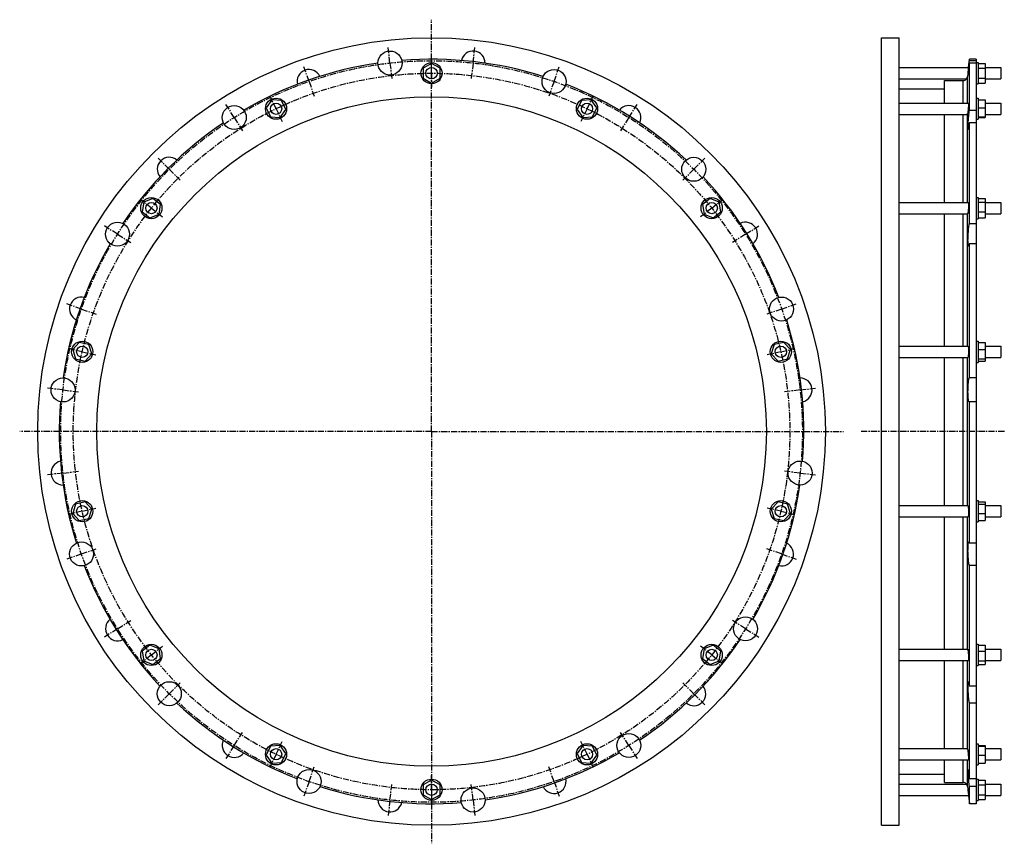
# Model space of a CAD drawing. Header units: millimetres. Extents: x -1178 to 216, y -429 to 737.
import ezdxf

# ---------------------------------------------------------------- set-up
doc = ezdxf.new("R2010")
doc.units = ezdxf.units.MM
doc.header["$LTSCALE"] = 23.1
doc.linetypes.add('CENTER', pattern=[0.6, 0.375, -0.075, 0.075, -0.075])
doc.layers.get('0').update_dxf_attribs({"linetype": 'CONTINUOUS'})
for name, color, linetype in [('AXES', 7, 'CONTINUOUS'), ('DEFAULT_1', 7, 'CENTER'), ('ROUNDS', 7, 'CONTINUOUS')]:
    doc.layers.add(name, color=color, linetype=linetype)

msp = doc.modelspace()

# ---------------------------------------------------------------- linework, layer by layer
at = {"color": 7, "linetype": 'Continuous'}
for p, q in [((42.2, -403.1), (42.2, 711.9)), ((42.2, 711.9), (67.2, 711.9)), ((67.2, -403.1), (67.2, 711.9)), ((-594.7, 675.5), (-606.7, 668.6)), ((-582.7, 668.6), (-594.7, 675.5)), ((176.2, 681.4), (166.7, 681.4)), ((176.2, 676.7), (179.2, 676.7)), ((179.2, 676.7), (179.2, 646.7)), ((179.2, 675.5), (189.2, 675.5)), ((189.2, 675.5), (189.2, 647.8)), ((-606.7, 668.6), (-606.7, 654.7)), ((-582.7, 654.7), (-582.7, 668.6)), ((179.2, 668.6), (189.2, 668.6)), ((-606.7, 654.7), (-594.7, 647.8)), ((-594.7, 647.8), (-582.7, 654.7)), ((131.7, 619.4), (131.7, 651.2)), ((176.2, 646.7), (179.2, 646.7)), ((179.2, 654.7), (189.2, 654.7)), ((179.2, 647.8), (189.2, 647.8)), ((67.2, 639.5), (131.7, 639.5)), ((-820.8, 623.9), (-828.6, 612.5)), ((-807, 622.9), (-820.8, 623.9)), ((-801, 610.4), (-807, 622.9)), ((-382.4, 622.9), (-388.4, 610.4)), ((-368.6, 623.9), (-382.4, 622.9)), ((-360.8, 612.5), (-368.6, 623.9)), ((176.2, 626.4), (179.2, 626.4)), ((179.2, 626.4), (179.2, 596.4)), ((179.2, 623.9), (189.2, 623.9)), ((189.2, 623.9), (189.2, 598.9)), ((-828.6, 612.5), (-822.6, 600)), ((-822.6, 600), (-808.8, 598.9)), ((-808.8, 598.9), (-801, 610.4)), ((-388.4, 610.4), (-380.6, 598.9)), ((-380.6, 598.9), (-366.8, 600)), ((-366.8, 600), (-360.8, 612.5)), ((131.7, 478.7), (131.7, 603.4)), ((179.2, 612.5), (189.2, 612.5)), ((179.2, 600), (189.2, 600)), ((176.2, 596.4), (179.2, 596.4)), ((179.2, 598.9), (189.2, 598.9)), ((-1002.1, 479.3), (-1004.2, 465.6)), ((-989.2, 484.4), (-1002.1, 479.3)), ((-978.4, 475.7), (-989.2, 484.4)), ((-980.4, 462), (-978.4, 475.7)), ((-200.2, 484.4), (-211, 475.7)), ((-211, 475.7), (-208.9, 462)), ((-187.3, 479.3), (-200.2, 484.4)), ((-185.2, 465.6), (-187.3, 479.3)), ((176.2, 485.7), (179.2, 485.7)), ((179.2, 485.7), (179.2, 455.7)), ((179.2, 484.4), (189.2, 484.4)), ((179.2, 479.3), (189.2, 479.3)), ((189.2, 484.4), (189.2, 457)), ((-1004.2, 465.6), (-993.3, 457)), ((-993.3, 457), (-980.4, 462)), ((-208.9, 462), (-196, 457)), ((-196, 457), (-185.2, 465.6)), ((131.7, 275.3), (131.7, 462.7)), ((179.2, 465.6), (189.2, 465.6)), ((176.2, 455.7), (179.2, 455.7)), ((179.2, 457), (189.2, 457)), ((-1093.3, 280.5), (-1102.7, 270.4)), ((-1079.8, 277.4), (-1093.3, 280.5)), ((-96.1, 280.5), (-109.6, 277.4)), ((-86.7, 270.4), (-96.1, 280.5)), ((176.2, 282.3), (179.2, 282.3)), ((179.2, 282.3), (179.2, 252.3)), ((179.2, 280.5), (189.2, 280.5)), ((189.2, 280.5), (189.2, 254)), ((-1102.7, 270.4), (-1098.7, 257.1)), ((-1075.7, 264.2), (-1079.8, 277.4)), ((-109.6, 277.4), (-113.7, 264.2)), ((-90.7, 257.1), (-86.7, 270.4)), ((179.2, 270.4), (189.2, 270.4)), ((-1098.7, 257.1), (-1085.1, 254)), ((-1085.1, 254), (-1075.7, 264.2)), ((-113.7, 264.2), (-104.2, 254)), ((-104.2, 254), (-90.7, 257.1)), ((131.7, 49.5), (131.7, 259.3)), ((176.2, 252.3), (179.2, 252.3)), ((179.2, 257.1), (189.2, 257.1)), ((179.2, 254), (189.2, 254)), ((176.2, 56.5), (179.2, 56.5)), ((179.2, 56.5), (179.2, 26.5)), ((-1098.7, 51.7), (-1102.7, 38.5)), ((-1085.1, 54.8), (-1098.7, 51.7)), ((-1075.7, 44.6), (-1085.1, 54.8)), ((-1079.8, 31.4), (-1075.7, 44.6)), ((-104.2, 54.8), (-113.7, 44.6)), ((-113.7, 44.6), (-109.6, 31.4)), ((-90.7, 51.7), (-104.2, 54.8)), ((-86.7, 38.5), (-90.7, 51.7)), ((179.2, 54.8), (189.2, 54.8)), ((179.2, 51.7), (189.2, 51.7)), ((189.2, 54.8), (189.2, 28.3)), ((-1102.7, 38.5), (-1093.3, 28.3)), ((-1093.3, 28.3), (-1079.8, 31.4)), ((-109.6, 31.4), (-96.1, 28.3)), ((-96.1, 28.3), (-86.7, 38.5)), ((131.7, -153.9), (131.7, 33.5)), ((179.2, 38.5), (189.2, 38.5)), ((179.2, 28.3), (189.2, 28.3)), ((176.2, 26.5), (179.2, 26.5)), ((-993.3, -148.2), (-1004.2, -156.8)), ((-980.4, -153.2), (-993.3, -148.2)), ((-978.4, -166.9), (-980.4, -153.2)), ((-208.9, -153.2), (-211, -166.9)), ((-196, -148.2), (-208.9, -153.2)), ((-185.2, -156.8), (-196, -148.2)), ((176.2, -146.9), (179.2, -146.9)), ((179.2, -146.9), (179.2, -176.9)), ((179.2, -148.2), (189.2, -148.2)), ((189.2, -148.2), (189.2, -175.6)), ((-1004.2, -156.8), (-1002.1, -170.5)), ((-989.2, -175.6), (-978.4, -166.9)), ((-211, -166.9), (-200.2, -175.6)), ((-187.3, -170.5), (-185.2, -156.8)), ((179.2, -156.8), (189.2, -156.8)), ((-1002.1, -170.5), (-989.2, -175.6)), ((-200.2, -175.6), (-187.3, -170.5)), ((131.7, -294.6), (131.7, -169.9)), ((176.2, -176.9), (179.2, -176.9)), ((179.2, -170.5), (189.2, -170.5)), ((179.2, -175.6), (189.2, -175.6)), ((-822.6, -291.2), (-828.6, -303.6)), ((-808.8, -290.1), (-822.6, -291.2)), ((-801, -301.6), (-808.8, -290.1)), ((-380.6, -290.1), (-388.4, -301.6)), ((-366.8, -291.2), (-380.6, -290.1)), ((-360.8, -303.6), (-366.8, -291.2)), ((176.2, -287.6), (179.2, -287.6)), ((179.2, -287.6), (179.2, -317.6)), ((179.2, -290.1), (189.2, -290.1)), ((179.2, -291.2), (189.2, -291.2)), ((189.2, -290.1), (189.2, -315.1)), ((-828.6, -303.6), (-820.8, -315.1)), ((-807, -314.1), (-801, -301.6)), ((-388.4, -301.6), (-382.4, -314.1)), ((-368.6, -315.1), (-360.8, -303.6)), ((179.2, -303.6), (189.2, -303.6)), ((-820.8, -315.1), (-807, -314.1)), ((-382.4, -314.1), (-368.6, -315.1)), ((131.7, -342.4), (131.7, -310.6)), ((176.2, -317.6), (179.2, -317.6)), ((179.2, -315.1), (189.2, -315.1)), ((67.2, -330.7), (131.7, -330.7)), ((-594.7, -339), (-606.7, -345.9)), ((-606.7, -345.9), (-606.7, -359.8)), ((-582.7, -345.9), (-594.7, -339)), ((-582.7, -359.8), (-582.7, -345.9)), ((176.2, -337.8), (179.2, -337.8)), ((179.2, -337.8), (179.2, -367.8)), ((179.2, -339), (189.2, -339)), ((179.2, -345.9), (189.2, -345.9)), ((189.2, -339), (189.2, -366.7)), ((-606.7, -359.8), (-594.7, -366.7)), ((-594.7, -366.7), (-582.7, -359.8)), ((179.2, -359.8), (189.2, -359.8)), ((176.2, -372.6), (166.7, -372.6)), ((176.2, -367.8), (179.2, -367.8)), ((179.2, -366.7), (189.2, -366.7)), ((42.2, -403.1), (67.2, -403.1))]:
    msp.add_line(p, q, dxfattribs=at)
for centre, radius in [((-594.7, 154.4), 557.5), ((-594.7, 661.7), 15), ((-594.7, 154.4), 474), ((-814.8, 611.4), 15), ((-374.6, 611.4), 15), ((-991.3, 470.7), 15), ((-198.1, 470.7), 15), ((-1089.2, 267.3), 15), ((-100.2, 267.3), 15), ((-1089.2, 41.5), 15), ((-100.2, 41.5), 15), ((-991.3, -161.9), 15), ((-198.1, -161.9), 15), ((-814.8, -302.6), 15), ((-374.6, -302.6), 15), ((-594.7, -352.8), 15)]:
    msp.add_circle(centre, radius, dxfattribs=at)
at = {"layer": 'AXES', "color": 7, "linetype": 'CENTER'}
for p, q in [((-594.7, 154.4), (-594.7, 737.4)), ((-653.5, 676.1), (-655.9, 698)), ((-535.9, 676.1), (-533.5, 698)), ((-768.1, 650), (-775.4, 670.7)), ((-653.5, 676.1), (-651, 654.2)), ((-535.9, 676.1), (-538.4, 654.2)), ((-421.3, 650), (-414, 670.7)), ((-768.1, 650), (-760.8, 629.2)), ((-421.3, 650), (-428.6, 629.2)), ((-874, 598.9), (-885.7, 617.6)), ((-315.4, 598.9), (-303.7, 617.6)), ((-874, 598.9), (-862.3, 580.3)), ((-315.4, 598.9), (-327.1, 580.3)), ((-965.9, 525.6), (-981.5, 541.2)), ((-223.5, 525.6), (-207.9, 541.2)), ((-965.9, 525.6), (-950.4, 510.1)), ((-223.5, 525.6), (-239, 510.1)), ((-1039.2, 433.7), (-1057.9, 445.4)), ((-1039.2, 433.7), (-1020.6, 422)), ((-150.2, 433.7), (-168.8, 422)), ((-150.2, 433.7), (-131.5, 445.4)), ((-1090.2, 327.8), (-1111, 335.1)), ((-99.2, 327.8), (-78.4, 335.1)), ((-1090.2, 327.8), (-1069.5, 320.5)), ((-99.2, 327.8), (-119.9, 320.5)), ((-1116.4, 213.2), (-1138.3, 215.7)), ((-1116.4, 213.2), (-1094.5, 210.7)), ((-73, 213.2), (-94.9, 210.7)), ((-73, 213.2), (-51.1, 215.7)), ((-594.7, 154.4), (-1177.7, 154.4)), ((-594.7, 154.4), (-594.7, -428.6)), ((-594.7, 154.4), (-11.7, 154.4)), ((216.2, 154.4), (12, 154.4)), ((-1116.4, 95.6), (-1094.5, 98.1)), ((-73, 95.6), (-94.9, 98.1)), ((-1116.4, 95.6), (-1138.3, 93.2)), ((-73, 95.6), (-51.1, 93.2)), ((-1090.2, -19), (-1069.5, -11.7)), ((-99.2, -19), (-119.9, -11.7)), ((-1090.2, -19), (-1111, -26.3)), ((-99.2, -19), (-78.4, -26.3)), ((-1039.2, -124.9), (-1057.9, -136.6)), ((-1039.2, -124.9), (-1020.6, -113.2)), ((-150.2, -124.9), (-168.8, -113.2)), ((-150.2, -124.9), (-131.5, -136.6)), ((-965.9, -216.8), (-950.4, -201.3)), ((-223.5, -216.8), (-239, -201.3)), ((-965.9, -216.8), (-981.5, -232.4)), ((-223.5, -216.8), (-207.9, -232.4)), ((-874, -290.1), (-862.3, -271.5)), ((-315.4, -290.1), (-327.1, -271.5)), ((-874, -290.1), (-885.7, -308.7)), ((-315.4, -290.1), (-303.7, -308.7)), ((-768.1, -341.1), (-760.8, -320.4)), ((-421.3, -341.1), (-428.6, -320.4)), ((-768.1, -341.1), (-775.4, -361.9)), ((-653.5, -367.3), (-651, -345.4)), ((-535.9, -367.3), (-538.4, -345.4)), ((-421.3, -341.1), (-414, -361.9)), ((-653.5, -367.3), (-655.9, -389.1)), ((-535.9, -367.3), (-533.5, -389.1))]:
    msp.add_line(p, q, dxfattribs=at)
at = {"layer": 'AXES', "color": 7, "linetype": 'Continuous'}
for p, q in [((67.2, 669.7), (165.5, 669.7)), ((165.5, 669.7), (164.7, 661.7)), ((165.5, 669.7), (166.7, 681.4)), ((166.7, 679.7), (166.7, 681.4)), ((166.7, 679.7), (176.2, 679.7)), ((166.7, 609.4), (166.7, 675.9)), ((176.2, 675.9), (166.7, 675.9)), ((176.2, 681.4), (176.2, -372.6)), ((189.2, 669.7), (211.2, 669.7)), ((211.2, 669.7), (211.2, 653.7)), ((164.9, 664), (164.2, 657.1)), ((165.1, 666.1), (165.1, 665.4)), ((67.2, 653.7), (162.8, 653.7)), ((189.2, 653.7), (211.2, 653.7)), ((67.2, 619.4), (165.4, 619.4)), ((189.2, 619.4), (211.2, 619.4)), ((211.2, 619.4), (211.2, 603.4)), ((67.2, 603.4), (163.3, 603.4)), ((166.7, 609.4), (176.2, 609.4)), ((189.2, 603.4), (211.2, 603.4)), ((166.7, 449), (166.7, 591.4)), ((176.2, 591.4), (166.7, 591.4)), ((67.2, 478.7), (165.2, 478.7)), ((189.2, 478.7), (211.2, 478.7)), ((211.2, 478.7), (211.2, 462.7)), ((67.2, 462.7), (164.2, 462.7)), ((164.2, 462.7), (164.2, 462.7)), ((189.2, 462.7), (211.2, 462.7)), ((166.7, 449), (176.2, 449)), ((166.7, 230.2), (166.7, 420.3)), ((176.2, 420.3), (166.7, 420.3)), ((67.2, 275.3), (164.9, 275.3)), ((189.2, 275.3), (211.2, 275.3)), ((211.2, 275.3), (211.2, 259.3)), ((67.2, 259.3), (164.5, 259.3)), ((189.2, 259.3), (211.2, 259.3)), ((176.2, 230.2), (166.7, 230.2)), ((166.7, -3.6), (166.7, 196.6)), ((176.2, 196.6), (166.7, 196.6)), ((67.2, 49.5), (164.5, 49.5)), ((189.2, 49.5), (211.2, 49.5)), ((211.2, 49.5), (211.2, 33.5)), ((67.2, 33.5), (164.9, 33.5)), ((189.2, 33.5), (211.2, 33.5)), ((176.2, -3.6), (166.7, -3.6)), ((176.2, -35.5), (166.7, -35.5)), ((166.7, -206.1), (166.7, -35.5)), ((67.2, -153.9), (164.2, -153.9)), ((164.2, -153.9), (164.2, -153.9)), ((189.2, -153.9), (211.2, -153.9)), ((211.2, -153.9), (211.2, -169.9)), ((67.2, -169.9), (165.2, -169.9)), ((189.2, -169.9), (211.2, -169.9)), ((176.2, -206.1), (166.7, -206.1)), ((176.2, -230), (166.7, -230)), ((166.7, -337.2), (166.7, -230)), ((67.2, -294.6), (163.3, -294.6)), ((189.2, -294.6), (211.2, -294.6)), ((211.2, -294.6), (211.2, -310.6)), ((67.2, -310.6), (165.4, -310.6)), ((189.2, -310.6), (211.2, -310.6)), ((67.2, -344.8), (162.8, -344.8)), ((164.2, -348.2), (164.5, -350.8)), ((164.2, -348.2), (164.8, -354.4)), ((176.2, -337.2), (166.7, -337.2)), ((176.2, -348.3), (166.7, -348.3)), ((166.7, -372.6), (166.7, -348.3)), ((189.2, -344.8), (211.2, -344.8)), ((211.2, -344.8), (211.2, -360.8)), ((67.2, -360.8), (165.5, -360.8)), ((164.7, -352.8), (165.5, -360.8)), ((165.1, -356.6), (165.1, -357.3)), ((165.5, -360.8), (166.7, -372.6)), ((189.2, -360.8), (211.2, -360.8))]:
    msp.add_line(p, q, dxfattribs=at)
at = {"layer": 'AXES', "color": 9, "linetype": 'Continuous'}
for p, q in [((164.2, 619.4), (164.2, 657.1)), ((164.2, 478.7), (164.2, 604.4)), ((164.2, 275.3), (164.2, 462.7)), ((164.2, 49.5), (164.2, 259.3)), ((164.2, -153.9), (164.2, 33.5)), ((164.2, -295.6), (164.2, -169.9)), ((164.2, -348.2), (164.2, -310.6))]:
    msp.add_line(p, q, dxfattribs=at)
at = {"layer": 'AXES', "color": 7, "linetype": 'Continuous'}
for centre, radius in [((-653.5, 676.1), 17), ((-594.7, 661.7), 8), ((-421.3, 650), 17), ((-874, 598.9), 17), ((-814.8, 611.4), 8), ((-374.6, 611.4), 8), ((-223.5, 525.6), 17), ((-991.3, 470.7), 8), ((-198.1, 470.7), 8), ((-1039.2, 433.7), 17), ((-99.2, 327.8), 17), ((-1089.2, 267.3), 8), ((-100.2, 267.3), 8), ((-1116.4, 213.2), 17), ((-73, 95.6), 17), ((-1089.2, 41.5), 8), ((-100.2, 41.5), 8), ((-1090.2, -19), 17), ((-150.2, -124.9), 17), ((-991.3, -161.9), 8), ((-198.1, -161.9), 8), ((-965.9, -216.8), 17), ((-315.4, -290.1), 17), ((-814.8, -302.6), 8), ((-374.6, -302.6), 8), ((-768.1, -341.1), 17), ((-594.7, -352.8), 8), ((-535.9, -367.3), 17)]:
    msp.add_circle(centre, radius, dxfattribs=at)
at = {"layer": 'AXES', "color": 7, "linetype": 'CENTER'}
msp.add_circle((-594.7, 154.4), 525, dxfattribs=at)
at = {"layer": 'AXES', "color": 7, "linetype": 'Continuous'}
for centre, radius, start, end in [((-535.9, 676.1), 17, 359.4132, 167.7351), ((-594.7, 154.4), 527, 98.2676, 120.3039), ((-594.7, 154.4), 527, 72.5533, 94.5896), ((-768.1, 650), 17, 25.1275, 193.4494), ((158, 657.7), 6.22, 319.6936, 354.2471), ((-594.7, 154.4), 527, 46.839, 68.8753), ((157.9, 657.7), 6.36, 270.3581, 320.1645), ((-315.4, 598.9), 17, 333.6989, 142.0208), ((-594.7, 154.4), 527, 123.9818, 146.0182), ((-965.9, 525.6), 17, 50.8418, 219.1637), ((-594.7, 154.4), 527, 21.1247, 43.161), ((-150.2, 433.7), 17, 307.9846, 116.3065), ((-594.7, 154.4), 527, 149.6961, 171.7324), ((-1090.2, 327.8), 17, 76.5561, 244.8779), ((-594.7, 154.4), 527, 355.4104, 17.4467), ((-73, 213.2), 17, 282.2704, 90.5922), ((-594.7, 154.4), 527, 175.4104, 197.4467), ((-1116.4, 95.6), 17, 102.2703, 270.5922), ((-594.7, 154.4), 527, 329.6961, 351.7324), ((-99.2, -19), 17, 256.5561, 64.878), ((-594.7, 154.4), 527, 201.1247, 223.161), ((-1039.2, -124.9), 17, 127.9846, 296.3065), ((-594.7, 154.4), 527, 303.9818, 326.0182), ((-223.5, -216.8), 17, 230.5759, 39.4287), ((-594.7, 154.4), 527, 226.839, 248.8753), ((-874, -290.1), 17, 153.6989, 322.0208), ((-594.7, 154.4), 527, 278.2676, 300.3039), ((-594.7, 154.4), 527, 252.5533, 274.5896), ((-421.3, -341.1), 17, 204.8616, 13.7144), ((157.9, -348.9), 6.36, 39.8355, 89.6419), ((158, -348.9), 6.22, 5.7568, 40.3027), ((-653.5, -367.3), 17, 179.4132, 347.7351)]:
    msp.add_arc(centre, radius, start, end, dxfattribs=at)
for points, knots in [([(164.8, 659.1), (164.8, 659.1), (164.8, 659.1), (164.8, 659.1), (164.8, 659.2), (164.8, 659.2), (164.8, 659.3), (164.8, 659.4), (164.8, 659.6), (164.8, 659.8), (164.8, 660.1), (164.8, 660.4), (164.8, 660.8), (164.9, 661.2), (164.9, 661.9), (165, 662.8), (165.1, 664.1), (165.3, 665.5), (165.4, 667), (165.6, 668.7), (165.7, 670.4), (166, 672.9), (166.3, 676), (166.5, 678.5), (166.7, 679.7)], [0, 0, 0, 0, 0.000396, 0.001373, 0.00298, 0.005223, 0.008104, 0.011622, 0.020558, 0.032007, 0.045933, 0.062291, 0.08103, 0.102089, 0.125402, 0.17848, 0.239589, 0.307953, 0.382709, 0.46292, 0.547587, 0.63566, 0.817658, 1, 1, 1, 1]), ([(166.7, 675.9), (166.5, 674.8), (166.3, 672.7), (166.1, 670.1), (165.8, 668), (165.7, 666.6), (165.5, 665.3), (165.4, 664.1), (165.3, 663), (165.2, 662), (165.1, 661.3), (165, 660.7), (165, 660.4), (164.9, 660.1), (164.9, 659.9), (164.9, 659.6), (164.8, 659.4), (164.8, 659.3), (164.8, 659.2), (164.8, 659.2), (164.8, 659.2), (164.8, 659.1), (164.8, 659.1), (164.8, 659.1), (164.8, 659.1)], [0, 0, 0, 0, 0.19495, 0.38222, 0.470763, 0.554787, 0.633495, 0.706139, 0.772022, 0.83051, 0.881033, 0.903152, 0.9231, 0.94083, 0.956297, 0.969464, 0.980298, 0.988773, 0.99212, 0.994872, 0.997028, 0.99859, 0.999565, 1, 1, 1, 1]), ([(165.4, 619.4), (165.4, 619.4), (165.4, 619.4), (165.4, 619.4), (165.4, 619.3), (165.5, 619.3), (165.5, 619.1), (165.5, 618.8), (165.5, 618.4), (165.5, 617.8), (165.4, 617.2), (165.4, 616.5), (165.4, 615.7), (165.3, 614.8), (165.2, 613.5), (165.1, 611.9), (164.9, 609.9), (164.8, 608.6), (164.7, 608)], [0, 0, 0, 0, 0.002234, 0.004134, 0.00666, 0.013677, 0.023359, 0.050664, 0.088254, 0.135556, 0.191823, 0.25615, 0.327502, 0.40473, 0.486597, 0.658971, 0.833749, 1, 1, 1, 1]), ([(163.3, 603.4), (163.4, 603.4), (163.6, 603.5), (163.9, 603.7), (164.1, 604), (164.2, 604.3), (164.2, 604.4)], [0, 0, 0, 0, 0.192294, 0.413622, 0.678047, 1, 1, 1, 1]), ([(164.7, 608), (164.6, 607.3), (164.5, 606.3), (164.3, 605.2), (164.3, 604.7), (164.2, 604.4)], [0, 0, 0, 0, 0.57161, 0.806545, 1, 1, 1, 1]), ([(165, 581.9), (165, 581.9), (165, 582), (165, 582), (164.9, 582), (164.9, 582.1), (164.9, 582.2), (164.9, 582.3), (164.8, 582.5), (164.8, 582.7), (164.8, 583), (164.8, 583.4), (164.8, 584), (164.7, 584.8), (164.8, 586), (164.8, 587.7), (164.9, 589.5), (165, 591.6), (165.2, 593.8), (165.3, 596), (165.5, 598.4), (165.8, 601.5), (166.2, 605.2), (166.5, 608), (166.7, 609.4)], [0, 0, 0, 0, 0.001204, 0.002764, 0.004895, 0.007684, 0.011164, 0.015353, 0.020255, 0.025872, 0.039238, 0.05541, 0.074323, 0.09589, 0.146567, 0.206468, 0.274418, 0.349081, 0.428989, 0.51258, 0.598227, 0.684274, 0.850979, 1, 1, 1, 1]), ([(166.7, 591.4), (166.6, 590.7), (166.4, 589.4), (166.2, 587.6), (166, 586), (165.7, 584.6), (165.6, 583.6), (165.4, 583), (165.3, 582.6), (165.3, 582.4), (165.2, 582.2), (165.2, 582.1), (165.1, 582), (165.1, 582), (165, 581.9), (165, 581.9)], [0, 0, 0, 0, 0.212207, 0.40549, 0.576195, 0.721086, 0.837428, 0.884201, 0.923091, 0.95396, 0.966371, 0.976777, 0.98521, 0.991748, 1, 1, 1, 1]), ([(165.2, 478.7), (165.2, 478.7), (165.2, 478.7), (165.2, 478.6), (165.3, 478.6), (165.3, 478.5), (165.3, 478.3), (165.4, 478.1), (165.4, 477.8), (165.4, 477.5), (165.5, 477.1), (165.5, 476.4), (165.5, 475.4), (165.5, 474.4), (165.4, 473.3), (165.4, 472.1), (165.3, 470.5), (165.2, 468.5), (164.9, 466.4), (164.8, 465), (164.7, 464.4)], [0, 0, 0, 0, 0.003621, 0.006191, 0.009433, 0.018117, 0.029853, 0.044656, 0.06248, 0.083241, 0.106833, 0.161965, 0.226608, 0.299239, 0.378127, 0.461387, 0.547033, 0.717341, 0.87312, 1, 1, 1, 1]), ([(164.7, 464.4), (164.6, 464.2), (164.6, 463.9), (164.5, 463.5), (164.4, 463.2), (164.4, 463), (164.3, 462.9), (164.3, 462.8), (164.2, 462.7), (164.2, 462.7)], [0, 0, 0, 0, 0.386778, 0.547447, 0.685152, 0.799266, 0.889451, 0.955874, 1, 1, 1, 1]), ([(165.6, 416.7), (165.5, 416.7), (165.5, 416.7), (165.4, 416.8), (165.4, 416.9), (165.3, 417), (165.3, 417.1), (165.2, 417.3), (165.1, 417.7), (165, 418.2), (165, 418.9), (164.9, 419.6), (164.8, 420.4), (164.8, 421.4), (164.8, 422.8), (164.7, 424.7), (164.8, 427.2), (164.8, 429.9), (165, 432.7), (165.2, 436.4), (165.4, 440), (165.8, 443.4), (166.1, 445.5), (166.3, 447.4), (166.5, 448.5), (166.7, 449)], [0, 0, 0, 0, 0.001917, 0.00419, 0.007075, 0.010697, 0.015116, 0.020361, 0.033368, 0.04973, 0.069382, 0.092216, 0.118089, 0.146833, 0.178254, 0.248242, 0.326105, 0.409654, 0.496532, 0.584295, 0.752718, 0.828729, 0.896448, 0.954046, 1, 1, 1, 1]), ([(166.7, 420.3), (166.6, 420.1), (166.5, 419.5), (166.4, 418.8), (166.2, 418.2), (166.1, 417.7), (166, 417.3), (165.9, 417.1), (165.8, 417), (165.8, 416.9), (165.7, 416.8), (165.6, 416.7), (165.6, 416.7), (165.6, 416.7)], [0, 0, 0, 0, 0.216738, 0.408493, 0.574099, 0.712636, 0.823515, 0.868553, 0.906739, 0.938271, 0.963574, 0.983538, 1, 1, 1, 1]), ([(164.9, 275.3), (164.9, 275.3), (164.9, 275.3), (164.9, 275.3), (165, 275.2), (165, 275.1), (165.1, 275), (165.1, 274.7), (165.2, 274.5), (165.2, 274.1), (165.3, 273.7), (165.4, 273.1), (165.4, 272.1), (165.5, 270.9), (165.5, 269.6), (165.5, 267.7), (165.4, 265.8), (165.3, 263.9), (165.2, 262.7), (165.1, 261.6), (165, 260.7), (164.9, 260.1), (164.8, 259.7), (164.7, 259.5), (164.7, 259.5)], [0, 0, 0, 0, 0.002261, 0.004931, 0.008286, 0.012466, 0.023522, 0.038317, 0.056844, 0.079012, 0.104671, 0.133635, 0.200552, 0.277632, 0.362356, 0.451919, 0.633576, 0.719649, 0.798731, 0.868267, 0.926053, 0.970338, 0.987036, 1, 1, 1, 1]), ([(164.7, 259.5), (164.7, 259.5), (164.6, 259.4), (164.6, 259.3), (164.5, 259.3), (164.5, 259.3)], [0, 0, 0, 0, 0.354605, 0.632467, 1, 1, 1, 1]), ([(166.3, 196.2), (166.3, 196.2), (166.2, 196.2), (166.1, 196.3), (166, 196.4), (166, 196.5), (165.9, 196.7), (165.8, 196.9), (165.7, 197.2), (165.6, 197.6), (165.5, 198.2), (165.4, 199.1), (165.2, 200.1), (165.1, 201.2), (165, 202.4), (164.9, 204.2), (164.8, 206.7), (164.7, 209.8), (164.8, 213.1), (164.8, 216.4), (164.9, 219.5), (165.1, 222.4), (165.3, 224.7), (165.5, 226.2), (165.7, 227.2), (165.8, 228.1), (166, 228.8), (166.1, 229.3), (166.2, 229.6), (166.3, 229.8), (166.4, 230), (166.5, 230.1), (166.6, 230.2), (166.7, 230.2)], [0, 0, 0, 0, 0.002461, 0.005416, 0.009172, 0.013876, 0.019596, 0.026364, 0.034189, 0.04307, 0.063959, 0.0889, 0.117693, 0.150091, 0.185805, 0.224507, 0.309406, 0.40159, 0.497541, 0.59358, 0.686032, 0.771386, 0.846446, 0.879236, 0.908464, 0.933876, 0.955268, 0.972493, 0.979523, 0.985502, 0.990454, 0.994433, 1, 1, 1, 1]), ([(166.7, 196.6), (166.6, 196.5), (166.6, 196.4), (166.5, 196.3), (166.4, 196.2), (166.3, 196.2), (166.3, 196.2)], [0, 0, 0, 0, 0.346449, 0.619953, 0.830323, 1, 1, 1, 1]), ([(164.5, 49.5), (164.5, 49.5), (164.6, 49.5), (164.6, 49.4), (164.7, 49.4), (164.7, 49.3)], [0, 0, 0, 0, 0.367533, 0.645395, 1, 1, 1, 1]), ([(164.7, 49.3), (164.7, 49.3), (164.8, 49.1), (164.9, 48.7), (165, 48.1), (165.1, 47.2), (165.2, 46.1), (165.3, 44.9), (165.4, 43), (165.5, 41.1), (165.5, 39.2), (165.5, 37.9), (165.4, 36.7), (165.4, 35.8), (165.3, 35.1), (165.2, 34.7), (165.2, 34.4), (165.1, 34.1), (165.1, 33.9), (165, 33.7), (165, 33.6), (164.9, 33.6), (164.9, 33.5), (164.9, 33.5), (164.9, 33.5)], [0, 0, 0, 0, 0.012964, 0.029662, 0.073947, 0.131733, 0.201269, 0.280352, 0.366425, 0.548081, 0.637645, 0.722369, 0.799449, 0.866365, 0.895329, 0.920989, 0.943156, 0.961683, 0.976478, 0.987534, 0.991714, 0.995069, 0.997739, 1, 1, 1, 1]), ([(166.7, -35.5), (166.6, -35.4), (166.5, -35.1), (166.3, -34.5), (166.2, -33.8), (166, -32.7), (165.7, -31), (165.5, -28.6), (165.2, -26), (165, -22.1), (164.8, -18.1), (164.7, -14), (164.8, -11.2), (164.8, -9), (164.9, -7.4), (165, -6.3), (165, -5.3), (165.1, -4.5), (165.2, -3.7), (165.3, -3.2), (165.4, -2.8), (165.5, -2.6), (165.6, -2.4), (165.6, -2.3), (165.7, -2.1), (165.8, -2.1), (165.8, -2), (165.9, -2), (165.9, -2)], [0, 0, 0, 0, 0.013352, 0.030429, 0.051156, 0.075402, 0.133714, 0.203599, 0.282857, 0.368949, 0.550289, 0.639579, 0.723991, 0.800743, 0.835453, 0.867338, 0.896148, 0.921661, 0.94369, 0.96209, 0.969899, 0.976772, 0.982712, 0.987731, 0.99186, 0.995166, 0.997787, 1, 1, 1, 1]), ([(165.9, -2), (165.9, -2), (166, -2), (166.1, -2.1), (166.2, -2.2), (166.3, -2.4), (166.4, -2.6), (166.5, -2.9), (166.6, -3.2), (166.6, -3.5), (166.7, -3.6)], [0, 0, 0, 0, 0.050963, 0.115942, 0.201792, 0.311346, 0.44574, 0.605358, 0.79021, 1, 1, 1, 1]), ([(164.2, -153.9), (164.2, -153.9), (164.3, -153.9), (164.3, -154), (164.4, -154.2), (164.4, -154.4), (164.5, -154.6), (164.6, -155), (164.6, -155.4), (164.7, -155.6)], [0, 0, 0, 0, 0.044126, 0.110549, 0.200734, 0.314848, 0.452553, 0.613222, 1, 1, 1, 1]), ([(164.7, -155.6), (164.8, -156.2), (164.9, -157.5), (165.2, -159.7), (165.3, -161.7), (165.4, -163.3), (165.4, -164.5), (165.5, -165.6), (165.5, -166.6), (165.5, -167.5), (165.5, -168.2), (165.4, -168.7), (165.4, -169), (165.4, -169.3), (165.3, -169.5), (165.3, -169.6), (165.3, -169.7), (165.2, -169.8), (165.2, -169.8), (165.2, -169.9), (165.2, -169.9)], [0, 0, 0, 0, 0.12688, 0.282659, 0.452968, 0.538613, 0.621873, 0.700761, 0.773392, 0.838036, 0.893167, 0.916759, 0.93752, 0.955344, 0.970147, 0.981883, 0.990567, 0.993809, 0.996379, 1, 1, 1, 1]), ([(166.7, -230), (166.6, -229.4), (166.4, -228.1), (166, -225.3), (165.6, -221.3), (165.3, -217.1), (165.1, -213.7), (164.9, -211.2), (164.8, -208.8), (164.8, -206.6), (164.7, -205), (164.8, -203.8), (164.8, -203), (164.8, -202.2), (164.8, -201.6), (164.9, -201.1), (164.9, -200.6), (165, -200.3), (165, -200.1), (165.1, -200), (165.1, -199.9), (165.2, -199.9), (165.2, -199.8), (165.2, -199.8), (165.3, -199.8)], [0, 0, 0, 0, 0.05964, 0.127982, 0.284346, 0.45477, 0.540343, 0.623472, 0.702192, 0.774635, 0.839083, 0.867826, 0.894021, 0.917517, 0.938184, 0.955914, 0.970621, 0.982258, 0.986925, 0.990835, 0.994011, 0.996503, 0.99842, 1, 1, 1, 1]), ([(165.3, -199.8), (165.3, -199.8), (165.3, -199.8), (165.4, -199.9), (165.4, -199.9), (165.5, -200.1), (165.6, -200.2), (165.7, -200.5), (165.7, -200.8), (165.8, -201.1), (165.9, -201.6), (166.1, -202.4), (166.3, -203.5), (166.5, -204.7), (166.6, -205.6), (166.7, -206.1)], [0, 0, 0, 0, 0.011537, 0.019078, 0.02817, 0.051511, 0.082152, 0.12026, 0.165847, 0.218846, 0.279141, 0.420966, 0.589749, 0.783522, 1, 1, 1, 1]), ([(164.2, -295.6), (164.2, -295.5), (164.1, -295.2), (163.9, -294.9), (163.6, -294.7), (163.4, -294.6), (163.3, -294.6)], [0, 0, 0, 0, 0.321954, 0.586378, 0.807706, 1, 1, 1, 1]), ([(164.2, -295.6), (164.3, -295.8), (164.3, -296.3), (164.5, -297.5), (164.6, -298.5), (164.7, -299.1)], [0, 0, 0, 0, 0.193455, 0.42839, 1, 1, 1, 1]), ([(164.7, -299.1), (164.8, -299.8), (164.9, -301.1), (165.1, -303), (165.2, -304.7), (165.3, -305.9), (165.4, -306.8), (165.4, -307.6), (165.4, -308.4), (165.5, -309), (165.5, -309.6), (165.5, -310), (165.5, -310.3), (165.5, -310.5), (165.4, -310.5), (165.4, -310.6), (165.4, -310.6), (165.4, -310.6), (165.4, -310.6)], [0, 0, 0, 0, 0.166251, 0.341029, 0.513403, 0.59527, 0.672498, 0.74385, 0.808178, 0.864444, 0.911747, 0.949336, 0.976641, 0.986323, 0.99334, 0.995866, 0.997766, 1, 1, 1, 1]), ([(164.8, -324.1), (164.9, -324.1), (164.9, -324.1), (164.9, -324.2), (164.9, -324.3), (165, -324.4), (165.1, -324.7), (165.1, -325.1), (165.2, -325.6), (165.3, -326.3), (165.4, -327), (165.6, -327.8), (165.7, -328.7), (165.9, -330.1), (166.1, -332.1), (166.4, -334.5), (166.6, -336.3), (166.7, -337.2)], [0, 0, 0, 0, 0.00225, 0.006264, 0.012374, 0.020653, 0.04376, 0.075529, 0.115763, 0.164187, 0.220462, 0.284195, 0.354939, 0.4322, 0.604084, 0.7951, 1, 1, 1, 1]), ([(166.7, -348.3), (166.5, -347), (166.2, -344.2), (165.9, -340.8), (165.6, -338), (165.4, -335.9), (165.3, -333.9), (165.1, -332.1), (165, -330.4), (164.9, -328.8), (164.8, -327.5), (164.8, -326.5), (164.8, -325.8), (164.8, -325.3), (164.8, -325), (164.8, -324.7), (164.8, -324.5), (164.8, -324.3), (164.8, -324.3), (164.8, -324.2), (164.8, -324.2), (164.8, -324.1), (164.8, -324.1)], [0, 0, 0, 0, 0.167065, 0.342241, 0.429486, 0.514687, 0.596506, 0.673655, 0.744908, 0.809131, 0.865295, 0.912501, 0.932504, 0.95, 0.964919, 0.977209, 0.986831, 0.990635, 0.993768, 0.996237, 0.998059, 1, 1, 1, 1])]:
    msp.add_open_spline(points, degree=3, knots=knots, dxfattribs=at)
at = {"layer": 'DEFAULT_1', "color": 7, "linetype": 'CENTER'}
for p, q in [((-594.7, 661.7), (-594.7, 681.7)), ((-594.7, 661.7), (-594.7, 641.7)), ((-814.8, 611.4), (-823.5, 629.4)), ((-374.6, 611.4), (-365.9, 629.4)), ((-814.8, 611.4), (-806.1, 593.4)), ((-374.6, 611.4), (-383.3, 593.4)), ((-991.3, 470.7), (-1006.9, 483.1)), ((-198.1, 470.7), (-182.5, 483.1)), ((-991.3, 470.7), (-975.6, 458.2)), ((-198.1, 470.7), (-213.7, 458.2)), ((-1089.2, 267.3), (-1108.7, 271.7)), ((-1089.2, 267.3), (-1069.7, 262.8)), ((-100.2, 267.3), (-119.7, 262.8)), ((-100.2, 267.3), (-80.7, 271.7)), ((-1089.2, 41.5), (-1069.7, 46)), ((-100.2, 41.5), (-119.7, 46)), ((-1089.2, 41.5), (-1108.7, 37.1)), ((-100.2, 41.5), (-80.7, 37.1)), ((-991.3, -161.9), (-975.6, -149.4)), ((-198.1, -161.9), (-213.7, -149.4)), ((-991.3, -161.9), (-1006.9, -174.3)), ((-198.1, -161.9), (-182.5, -174.3)), ((-814.8, -302.6), (-806.1, -284.6)), ((-374.6, -302.6), (-383.3, -284.6)), ((-814.8, -302.6), (-823.5, -320.6)), ((-374.6, -302.6), (-365.9, -320.6)), ((-594.7, -352.8), (-594.7, -332.8)), ((-594.7, -352.8), (-594.7, -372.8))]:
    msp.add_line(p, q, dxfattribs=at)
msp.add_circle((-594.7, 154.4), 507.2, dxfattribs=at)
at = {"layer": 'ROUNDS', "color": 7, "linetype": 'Continuous'}
for p, q in [((131.7, 651.2), (157.9, 651.4)), ((131.7, -342.4), (157.9, -342.6))]:
    msp.add_line(p, q, dxfattribs=at)
at = {"layer": 'ROUNDS', "color": 9, "linetype": 'Continuous'}
for p, q in [((157.9, 619.4), (157.9, 651.4)), ((157.9, 478.7), (157.9, 603.4)), ((157.9, 275.3), (157.9, 462.7)), ((157.9, 49.5), (157.9, 259.3)), ((157.9, -153.9), (157.9, 33.5)), ((157.9, -294.6), (157.9, -169.9)), ((157.9, -342.6), (157.9, -310.6))]:
    msp.add_line(p, q, dxfattribs=at)

doc.saveas('drawing.dxf')
